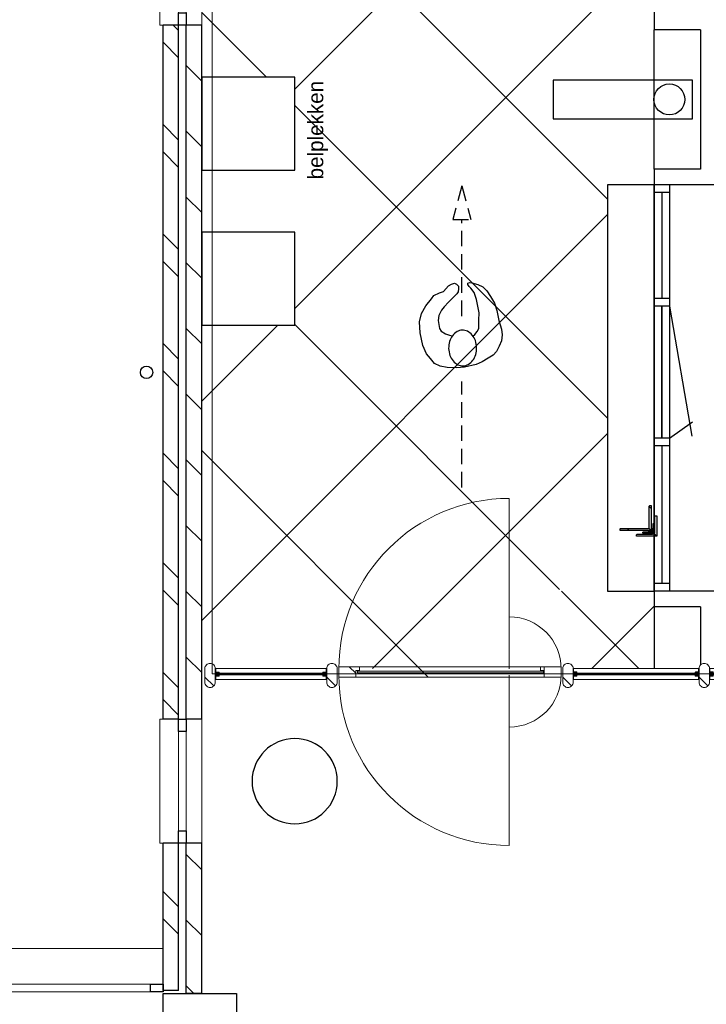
# Model space of a CAD drawing. Header units: millimetres. Extents: x -88840 to 85996, y -16279 to 104709.
# Tile 52 of 184: x 38615 to 43047, y 39035 to 45390. Entities that reach past the tile are written whole.
import ezdxf

# ---------------------------------------------------------------- set-up
doc = ezdxf.new("R2010")
doc.units = ezdxf.units.MM
doc.header["$LTSCALE"] = 400
doc.linetypes.add('HIDDEN', pattern=[0.375, 0.25, -0.125])
for name, color, linetype, lineweight in [('Buitenkozijnen', 140, 'Continuous', 15), ('mat-baksteen', 5, 'Continuous', 25), ('mat-beton (ihwg)', 5, 'Continuous', 25), ('mat-glas-hor', 140, 'Continuous', 15), ('mat-kalkzandsteen', 5, 'Continuous', 25), ('mat-naaldhout', 140, 'Continuous', 15), ('mat-staal', 5, 'Continuous', 25), ('None', 7, 'Continuous', 9)]:
    doc.layers.add(name, color=color, linetype=linetype, lineweight=lineweight)
for name, color, linetype in [('inlay', 6, 'Continuous'), ('looplijnen', 8, 'HIDDEN'), ('plat', 5, 'Continuous'), ('symbol', 1, 'Continuous'), ('timmerwerk-ge', 150, 'Continuous'), ('verlichting', 2, 'Continuous')]:
    doc.layers.add(name, color=color, linetype=linetype)
doc.styles.add('s100', font='stylu.ttf', dxfattribs={"height": 100})

# ---------------------------------------------------------------- blocks, each defined once
blk = doc.blocks.new('Kolom O 550')
at = {"layer": 'mat-beton (ihwg)', "lineweight": 25}
blk.add_circle((0, 0), 275, dxfattribs=at)
blk = doc.blocks.new('*U936')
at = {"layer": 'Buitenkozijnen', "lineweight": 15}
for p, q in [((-2978.9, 4435), (-2978.9, 3150)), ((-2978.9, 4435), (-2928.9, 4435)), ((-2928.9, 4435), (-2928.9, 3150)), ((-2978.9, 3150), (-2928.9, 3150))]:
    blk.add_line(p, q, dxfattribs=at)
blk = doc.blocks.new('Gevelpui best 800')
at = {"layer": 'Buitenkozijnen', "color": 43, "linetype": 'Continuous', "lineweight": 9}
blk.add_lwpolyline([(-400, 270), (400, 270), (400, 0), (-400, 0)], close=True, dxfattribs=at)
at = {"layer": 'Buitenkozijnen', "color": 140, "linetype": 'Continuous', "lineweight": 15}
blk.add_lwpolyline([(-400, 150), (400, 150), (400, 100), (-400, 100)], close=True, dxfattribs=at)
at = {"layer": 'Buitenkozijnen', "color": 92, "linetype": 'Continuous', "lineweight": 25}
for points in [[(-400, 150), (-320, 150), (-320, 100), (-400, 100)], [(320, 150), (400, 150), (400, 100), (320, 100)]]:
    blk.add_lwpolyline(points, close=True, dxfattribs=at)
blk = doc.blocks.new('*X937')
at = {"layer": 'None', "lineweight": 9}
for p, q in [((-918.4, 2900), (-818.4, 3000)), ((-494.1, 2900), (-394.1, 3000)), ((-69.8, 2900), (30.2, 3000)), ((354.4, 2900), (454.4, 3000)), ((778.7, 2900), (878.7, 3000)), ((1202.9, 2900), (1302.9, 3000)), ((1627.2, 2900), (1727.2, 3000)), ((2051.5, 2900), (2151.5, 3000)), ((2475.7, 2900), (2575.7, 3000)), ((2900, 2900), (3000, 3000))]:
    blk.add_line(p, q, dxfattribs=at)
blk = doc.blocks.new('*X938')
at = {"layer": 'None', "lineweight": 9}
for p, q in [((-1192.6, 3050), (-1092.6, 3150)), ((-1016.3, 3050), (-916.3, 3150)), ((-485.5, 3050), (-385.5, 3150)), ((-309.1, 3050), (-209.1, 3150)), ((221.6, 3050), (321.6, 3150)), ((398, 3050), (498, 3150)), ((928.7, 3050), (1028.7, 3150)), ((1105.1, 3050), (1205.1, 3150)), ((1635.8, 3050), (1735.8, 3150)), ((1812.2, 3050), (1912.2, 3150)), ((2342.9, 3050), (2442.9, 3150)), ((2519.3, 3050), (2619.3, 3150)), ((3050, 3050), (3150, 3150)), ((3226.4, 3050), (3261.1, 3084.7))]:
    blk.add_line(p, q, dxfattribs=at)
blk = doc.blocks.new('*X939')
at = {"layer": 'None', "lineweight": 9}
for p, q in [((-2988.9, 2950.8), (-2939.7, 3000)), ((-2615.4, 2900), (-2515.4, 3000)), ((-2191.2, 2900), (-2091.2, 3000))]:
    blk.add_line(p, q, dxfattribs=at)
blk = doc.blocks.new('*X940')
at = {"layer": 'None', "lineweight": 9}
for p, q in [((-2606.9, 3050), (-2506.9, 3150)), ((-2430.5, 3050), (-2330.5, 3150))]:
    blk.add_line(p, q, dxfattribs=at)
blk = doc.blocks.new('HWA')
at = {"layer": 'None', "color": 92, "linetype": 'Continuous', "lineweight": 25}
blk.add_circle((0, -74), 40, dxfattribs=at)
blk = doc.blocks.new('*X1069')
at = {"layer": 'None', "lineweight": 5}
blk.add_line((-922.4, 1906), (-880.4, 1948), dxfattribs=at)
blk = doc.blocks.new('*U1070')
at = {"layer": 'mat-glas-hor', "color": 140, "lineweight": 15}
blk.add_lwpolyline([(-919.9, 694.2), (-919.9, 1894.3), (-907.9, 1894.3), (-907.9, 694.2)], close=True, dxfattribs=at)
at = {"layer": 'mat-naaldhout', "color": 140, "linetype": 'Continuous', "lineweight": 15}
for points in [[(-905.4, 1906), (-905.4, 1881), (-880.4, 1881), (-880.4, 2015), (-947.4, 2015), (-947.4, 1906)], [(-905.4, 688.9), (-905.4, 713.9), (-880.4, 713.9), (-880.4, 579.9), (-947.4, 579.9), (-947.4, 688.9)]]:
    blk.add_lwpolyline(points, close=True, dxfattribs=at)
at = {"layer": 'None', "color": 43, "linetype": 'Continuous', "lineweight": 9}
for p, q in [((-2033.9, 915), (-933.9, 915)), ((206.1, 915), (-893.9, 915))]:
    blk.add_line(p, q, dxfattribs=at)
at = {"layer": 'None', "color": 8, "lineweight": 5}
blk.add_lwpolyline([(-880.4, 2015), (-947.4, 2015), (-947.4, 688.9), (-880.4, 688.9)], close=True, dxfattribs=at)
at = {"layer": 'None', "color": 43, "linetype": 'Continuous', "lineweight": 9}
for centre, radius, start, end in [((-933.9, 915), 1100, 90, 180), ((-893.9, 915), 1100, 0, 90), ((-933.9, 915), 335.4, 180, 270), ((-893.9, 915), 335.4, 270, 0)]:
    blk.add_arc(centre, radius, start, end, dxfattribs=at)
at = {"layer": 'mat-naaldhout', "color": 140}
blk.add_blockref('*X1069', (0, 0), dxfattribs=at)
blk = doc.blocks.new('*X81')
at = {"layer": 'None', "lineweight": 5}
blk.add_line((-23.7, -23.7), (33.5, 33.5), dxfattribs=at)
blk = doc.blocks.new('houten stijl 67 x 114')
at = {"layer": 'mat-naaldhout', "color": 140, "linetype": 'Continuous', "lineweight": 15, "flags": 128}
blk.add_lwpolyline([(33.5, 0), (33.5, 0, -0.414214), (0, -33.5), (0, -33.5, -0.414214), (-33.5, 0), (-33.5, 88), (-33.5, 88, -0.414214), (0, 121.5), (0, 121.5, -0.414214), (33.5, 88)], format="xyb", close=True, dxfattribs=at)
at = {"layer": 'mat-naaldhout', "color": 140}
blk.add_blockref('*X81', (0, 0), dxfattribs=at)
blk = doc.blocks.new('binnenpui 880 h.o.h.')
at = {"layer": 'mat-glas-hor', "color": 8, "lineweight": 5}
blk.add_lwpolyline([(18, -33.5), (88, -33.5), (88, -846.5), (18, -846.5)], close=True, dxfattribs=at)
at = {"layer": 'mat-glas-hor', "color": 140, "lineweight": 15}
blk.add_lwpolyline([(48, -40), (58, -40), (58, -840), (48, -840)], close=True, dxfattribs=at)
at = {"layer": 'mat-naaldhout', "color": 140, "linetype": 'Continuous', "lineweight": 15, "flags": 128}
for points in [[(42.7, -33.5), (17.7, -33.5), (17.7, -34.5, 0.414214), (19.7, -36.5), (36.2, -36.5, -0.414214), (39.7, -40), (39.7, -56.5, 0.414214), (41.7, -58.5), (42.7, -58.5)], [(63.3, -33.5), (88.3, -33.5), (88.3, -34.5, -0.414214), (86.3, -36.5), (69.8, -36.5, 0.414214), (66.3, -40), (66.3, -56.5, -0.414214), (64.3, -58.5), (63.3, -58.5)], [(42.7, -846.5), (17.7, -846.5), (17.7, -845.5, -0.414214), (19.7, -843.5), (36.2, -843.5, 0.414214), (39.7, -840), (39.7, -823.5, -0.414214), (41.7, -821.5), (42.7, -821.5)], [(63.3, -846.5), (88.3, -846.5), (88.3, -845.5, 0.414214), (86.3, -843.5), (69.8, -843.5, -0.414214), (66.3, -840), (66.3, -823.5, 0.414214), (64.3, -821.5), (63.3, -821.5)]]:
    blk.add_lwpolyline(points, format="xyb", close=True, dxfattribs=at)
at = {"layer": 'None', "color": 7, "rotation": 270}
for p in [(0, 0), (0, -880)]:
    blk.add_blockref('houten stijl 67 x 114', p, dxfattribs=at)
blk = doc.blocks.new('*U1071')
at = {"layer": 'mat-glas-hor', "color": 8, "lineweight": 5}
blk.add_lwpolyline([(-962.4, 2093.1), (-892.4, 2093.1), (-892.4, 2813), (-962.4, 2813)], close=True, dxfattribs=at)
at = {"layer": 'mat-glas-hor', "color": 140, "lineweight": 15}
blk.add_lwpolyline([(-932.4, 2099.6), (-922.4, 2099.6), (-922.4, 2806.5), (-932.4, 2806.5)], close=True, dxfattribs=at)
at = {"layer": 'mat-naaldhout', "color": 140, "linetype": 'Continuous', "lineweight": 15, "flags": 128}
for points in [[(-937.7, 2813), (-962.7, 2813), (-962.7, 2812, 0.414214), (-960.7, 2810), (-944.2, 2810, -0.414214), (-940.7, 2806.5), (-940.7, 2790, 0.414214), (-938.7, 2788), (-937.7, 2788)], [(-917.2, 2813), (-892.2, 2813), (-892.2, 2812, -0.414214), (-894.2, 2810), (-910.7, 2810, 0.414214), (-914.2, 2806.5), (-914.2, 2790, -0.414214), (-916.2, 2788), (-917.2, 2788)], [(-937.7, 2093.1), (-962.7, 2093.1), (-962.7, 2094.1, -0.414214), (-960.7, 2096.1), (-944.2, 2096.1, 0.414214), (-940.7, 2099.6), (-940.7, 2116.1, -0.414214), (-938.7, 2118.1), (-937.7, 2118.1)], [(-917.2, 2093.1), (-892.2, 2093.1), (-892.2, 2094.1, 0.414214), (-894.2, 2096.1), (-910.7, 2096.1, -0.414214), (-914.2, 2099.6), (-914.2, 2116.1, 0.414214), (-916.2, 2118.1), (-917.2, 2118.1)]]:
    blk.add_lwpolyline(points, format="xyb", close=True, dxfattribs=at)
at = {"layer": 'None', "color": 7, "xscale": -1, "rotation": 270}
for p in [(-980.4, 2846.5), (-980.4, 2059.6)]:
    blk.add_blockref('houten stijl 67 x 114', p, dxfattribs=at)
blk = doc.blocks.new('*U1072')
at = {"layer": 'mat-glas-hor', "color": 8, "lineweight": 5}
blk.add_lwpolyline([(-962.4, -4653), (-892.4, -4653), (-892.4, -3897.1), (-962.4, -3897.1)], close=True, dxfattribs=at)
at = {"layer": 'mat-glas-hor', "color": 140, "lineweight": 15}
blk.add_lwpolyline([(-932.4, -4646.5), (-922.4, -4646.5), (-922.4, -3903.6), (-932.4, -3903.6)], close=True, dxfattribs=at)
at = {"layer": 'mat-naaldhout', "color": 140, "linetype": 'Continuous', "lineweight": 15, "flags": 128}
for points in [[(-937.7, -3897.1), (-962.7, -3897.1), (-962.7, -3898.1, 0.414214), (-960.7, -3900.1), (-944.2, -3900.1, -0.414214), (-940.7, -3903.6), (-940.7, -3920.1, 0.414214), (-938.7, -3922.1), (-937.7, -3922.1)], [(-917.2, -3897.1), (-892.2, -3897.1), (-892.2, -3898.1, -0.414214), (-894.2, -3900.1), (-910.7, -3900.1, 0.414214), (-914.2, -3903.6), (-914.2, -3920.1, -0.414214), (-916.2, -3922.1), (-917.2, -3922.1)], [(-937.7, -4653), (-962.7, -4653), (-962.7, -4652, -0.414214), (-960.7, -4650), (-944.2, -4650, 0.414214), (-940.7, -4646.5), (-940.7, -4630, -0.414214), (-938.7, -4628), (-937.7, -4628)], [(-917.2, -4653), (-892.2, -4653), (-892.2, -4652, 0.414214), (-894.2, -4650), (-910.7, -4650, -0.414214), (-914.2, -4646.5), (-914.2, -4630, 0.414214), (-916.2, -4628), (-917.2, -4628)]]:
    blk.add_lwpolyline(points, format="xyb", close=True, dxfattribs=at)
at = {"layer": 'None', "color": 7, "xscale": -1, "rotation": 270}
for p in [(-980.4, -3863.6), (-980.4, -4686.5)]:
    blk.add_blockref('houten stijl 67 x 114', p, dxfattribs=at)
blk = doc.blocks.new('*U1073')
at = {"layer": 'None', "color": 7}
for name in ['*U1071', '*U1070', '*U1072']:
    blk.add_blockref(name, (0, 0), dxfattribs=at)
at = {"layer": 'None', "color": 7, "xscale": -1, "rotation": 180}
for p in [(-980.4, -343.6), (-980.4, -1223.6), (-980.4, -2103.6), (-980.4, -2983.6), (-980.4, -3863.6)]:
    blk.add_blockref('binnenpui 880 h.o.h.', p, dxfattribs=at)
blk = doc.blocks.new('symb-ps03_b2')
blk.add_lwpolyline([(82.2, -333.7), (93.5, -323.3), (109.6, -304.5), (119.8, -284.7), (121.3, -230.8), (122.5, -183.8), (115.8, -150.4), (104.2, -98.4), (90.8, -52.2), (69, -24.8), (57.7, -13.2), (50.2, -0.9), (49.4, 8.5), (59.4, 13), (75.8, 8.9), (114.7, -1.3), (145.3, -16.6), (172.1, -41.1), (196.4, -77.8), (221.1, -122.2), (235.7, -169.2), (249.9, -232.3), (265.9, -290), (270.3, -324.8), (267.4, -365.4), (252.2, -399.3), (234.6, -432.8), (213.5, -457.5), (181.2, -475.4), (141, -499), (102.8, -516.9), (26.9, -533.5), (-23.3, -539.3), (-83.1, -537.5), (-129.9, -527.7), (-165.1, -510.7), (-191.8, -478.7), (-217.7, -447.5), (-240.8, -394), (-258.1, -313.4), (-261.7, -241.7), (-250.8, -189), (-222, -138.3), (-185.2, -93.4), (-169.5, -72.2), (-133.8, -53.9), (-107.1, -45.7), (-74.5, -10), (-56.5, 2.3), (-37.5, 6.7), (-23, 0.8), (-11.7, -12.6), (-10.5, -27.9), (-13.2, -49.2), (-22.6, -61.1), (-75.1, -114.5), (-104.5, -144.9), (-120.7, -165.7), (-138.4, -200.3), (-141.8, -234.1), (-134.6, -284.5), (-123.4, -302.1), (-94.4, -318.8), (-69, -327.2), (-51.7, -333)])
blk.add_lwpolyline([(-74.5, -413.3, 0.078796), (-66.1, -458.3, 0.088041), (-45.7, -493.9, 0.105312), (-14.5, -518.5, 0.121926), (19.1, -525.8, 0.121926), (52.3, -516.6, 0.105312), (82.1, -490.3, 0.088041), (100.3, -453.5, 0.078796), (106.2, -408.2, 0.078796), (97.7, -363.2, 0.088041), (77.4, -327.6, 0.105312), (46.2, -303, 0.121926), (12.5, -295.7, 0.121926), (-20.6, -304.9, 0.105312), (-50.4, -331.2, 0.088041), (-68.6, -368, 0.078796)], format="xyb", close=True)
blk = doc.blocks.new('symb-ps09_b2')
at = {"layer": 'looplijnen'}
for p, q in [((0, 935.4), (-58.2, 718.1)), ((0, 935.4), (58.2, 718.1)), ((-58.2, 718.1), (58.2, 718.1)), ((0, 95.2), (0, 718.1)), ((0, -1011), (0, -327.3))]:
    blk.add_line(p, q, dxfattribs=at)
at = {"layer": 'symbol'}
blk.add_blockref('symb-ps03_b2', (-11, 299.5), dxfattribs=at)
blk = doc.blocks.new('deur 10')
at = {"layer": 'plat'}
for p, q in [((-475, -50), (-475, 50)), ((-425, -50), (-425, 50)), ((425, 0), (-425, 0)), ((-425, 0), (425, 0)), ((425, 0), (-425, 0)), ((425, 0), (-425, 0)), ((425, -50), (425, 50)), ((475, -50), (475, 50)), ((-425, -50), (-319.6, -196.6)), ((425, -50), (-414.1, -193.8))]:
    blk.add_line(p, q, dxfattribs=at)
blk = doc.blocks.new('lantarenpaal')
at = {"layer": 'verlichting'}
blk.add_lwpolyline([(125, -150), (125, 750), (-125, 750), (-125, -150)], close=True, dxfattribs=at)
blk.add_circle((0, 0), 100, dxfattribs=at)
blk = doc.blocks.new('*X1352')
at = {"layer": 'None', "lineweight": 9}
blk.add_line((-6, -6), (-2, -2), dxfattribs=at)
blk = doc.blocks.new('*U1353')
at = {"layer": 'None', "color": 92, "linetype": 'Continuous', "lineweight": 25, "flags": 128}
blk.add_lwpolyline([(-6, -6), (-6, 14), (-5, 14, -0.414214), (-3, 12), (-3, 0.5, 0.414214), (0.5, -3), (12, -3, -0.414214), (14, -5), (14, -6)], format="xyb", close=True, dxfattribs=at)
at = {"layer": 'None', "color": 92}
blk.add_blockref('*X1352', (0, 0), dxfattribs=at)
blk = doc.blocks.new('*X1354')
at = {"layer": 'None', "lineweight": 9}
blk.add_line((-6, -6), (-2, -2), dxfattribs=at)
blk = doc.blocks.new('*U1355')
at = {"layer": 'None', "color": 92, "linetype": 'Continuous', "lineweight": 25, "flags": 128}
blk.add_lwpolyline([(-6, -6), (-6, 14), (-5, 14, -0.414214), (-3, 12), (-3, 0.5, 0.414214), (0.5, -3), (12, -3, -0.414214), (14, -5), (14, -6)], format="xyb", close=True, dxfattribs=at)
at = {"layer": 'None', "color": 92}
blk.add_blockref('*X1354', (0, 0), dxfattribs=at)
blk = doc.blocks.new('*X1356')
at = {"layer": 'None', "lineweight": 9}
blk.add_line((-6, -6), (-2, -2), dxfattribs=at)
blk = doc.blocks.new('*U1357')
at = {"layer": 'None', "color": 92, "linetype": 'Continuous', "lineweight": 25, "flags": 128}
blk.add_lwpolyline([(-6, -6), (-6, 14), (-5, 14, -0.414214), (-3, 12), (-3, 0.5, 0.414214), (0.5, -3), (12, -3, -0.414214), (14, -5), (14, -6)], format="xyb", close=True, dxfattribs=at)
at = {"layer": 'None', "color": 92}
blk.add_blockref('*X1356', (0, 0), dxfattribs=at)
blk = doc.blocks.new('*X1358')
at = {"layer": 'None', "lineweight": 9}
blk.add_line((-6, -6), (-2, -2), dxfattribs=at)
blk = doc.blocks.new('*U1359')
at = {"layer": 'None', "color": 92, "linetype": 'Continuous', "lineweight": 25, "flags": 128}
blk.add_lwpolyline([(-6, -6), (-6, 14), (-5, 14, -0.414214), (-3, 12), (-3, 0.5, 0.414214), (0.5, -3), (12, -3, -0.414214), (14, -5), (14, -6)], format="xyb", close=True, dxfattribs=at)
at = {"layer": 'None', "color": 92}
blk.add_blockref('*X1358', (0, 0), dxfattribs=at)
blk = doc.blocks.new('*X1360')
at = {"layer": 'None', "lineweight": 9}
blk.add_line((-6, -6), (-2, -2), dxfattribs=at)
blk = doc.blocks.new('*U1361')
at = {"layer": 'None', "color": 92, "linetype": 'Continuous', "lineweight": 25, "flags": 128}
blk.add_lwpolyline([(-6, -6), (-6, 14), (-5, 14, -0.414214), (-3, 12), (-3, 0.5, 0.414214), (0.5, -3), (12, -3, -0.414214), (14, -5), (14, -6)], format="xyb", close=True, dxfattribs=at)
at = {"layer": 'None', "color": 92}
blk.add_blockref('*X1360', (0, 0), dxfattribs=at)
blk = doc.blocks.new('*X1362')
at = {"layer": 'None', "lineweight": 9}
blk.add_line((-6, -6), (-2, -2), dxfattribs=at)
blk = doc.blocks.new('*U1363')
at = {"layer": 'None', "color": 92, "linetype": 'Continuous', "lineweight": 25, "flags": 128}
blk.add_lwpolyline([(-6, -6), (-6, 14), (-5, 14, -0.414214), (-3, 12), (-3, 0.5, 0.414214), (0.5, -3), (12, -3, -0.414214), (14, -5), (14, -6)], format="xyb", close=True, dxfattribs=at)
at = {"layer": 'None', "color": 92}
blk.add_blockref('*X1362', (0, 0), dxfattribs=at)
blk = doc.blocks.new('*U1365')
at = {"layer": 'mat-staal'}
for name in ['*U1361', '*U1363']:
    blk.add_blockref(name, (0, 0), dxfattribs=at)
blk = doc.blocks.new('*U1366')
at = {"layer": 'mat-staal'}
for name in ['*U1353', '*U1355', '*U1357', '*U1359']:
    blk.add_blockref(name, (0, 0), dxfattribs=at)
at = {"layer": 'None', "color": 7}
blk.add_blockref('*U1365', (0, 0), dxfattribs=at)
blk = doc.blocks.new('*X1369')
at = {"layer": 'None', "lineweight": 9}
blk.add_line((-17.8, -17.8), (-9.4, -9.4), dxfattribs=at)
blk = doc.blocks.new('*U1370')
at = {"layer": 'None', "color": 92, "linetype": 'Continuous', "lineweight": 25, "flags": 128}
blk.add_lwpolyline([(-17.8, -22.8), (-17.8, 52.2), (-13.8, 52.2, -0.414214), (-9.8, 48.2), (-9.8, -6.8, 0.414214), (-1.8, -14.8), (43.2, -14.8, -0.414214), (47.2, -18.8), (47.2, -22.8)], format="xyb", close=True, dxfattribs=at)
at = {"layer": 'None', "color": 92}
blk.add_blockref('*X1369', (0, 0), dxfattribs=at)
blk = doc.blocks.new('*X1371')
at = {"layer": 'None', "lineweight": 9}
blk.add_line((-17.8, -17.8), (-9.4, -9.4), dxfattribs=at)
blk = doc.blocks.new('*U1372')
at = {"layer": 'None', "color": 92, "linetype": 'Continuous', "lineweight": 25, "flags": 128}
blk.add_lwpolyline([(-17.8, -22.8), (-17.8, 52.2), (-13.8, 52.2, -0.414214), (-9.8, 48.2), (-9.8, -6.8, 0.414214), (-1.8, -14.8), (43.2, -14.8, -0.414214), (47.2, -18.8), (47.2, -22.8)], format="xyb", close=True, dxfattribs=at)
at = {"layer": 'None', "color": 92}
blk.add_blockref('*X1371', (0, 0), dxfattribs=at)
blk = doc.blocks.new('*U1373')
at = {"layer": 'mat-staal'}
for name in ['*U1370', '*U1372']:
    blk.add_blockref(name, (0, 0), dxfattribs=at)
blk = doc.blocks.new('*U1374')
at = {"layer": 'mat-staal'}
blk.add_blockref('*U1373', (0, 0), dxfattribs=at)
blk = doc.blocks.new('*X1376')
at = {"layer": 'None', "lineweight": 9}
blk.add_line((-17.8, -17.8), (-9.4, -9.4), dxfattribs=at)
blk = doc.blocks.new('*U1377')
at = {"layer": 'None', "color": 92, "linetype": 'Continuous', "lineweight": 25, "flags": 128}
blk.add_lwpolyline([(-17.8, -22.8), (-17.8, 52.2), (-13.8, 52.2, -0.414214), (-9.8, 48.2), (-9.8, -6.8, 0.414214), (-1.8, -14.8), (43.2, -14.8, -0.414214), (47.2, -18.8), (47.2, -22.8)], format="xyb", close=True, dxfattribs=at)
at = {"layer": 'None', "color": 92}
blk.add_blockref('*X1376', (0, 0), dxfattribs=at)
blk = doc.blocks.new('*X1378')
at = {"layer": 'None', "lineweight": 9}
blk.add_line((-17.8, -17.8), (-9.4, -9.4), dxfattribs=at)
blk = doc.blocks.new('*U1379')
at = {"layer": 'None', "color": 92, "linetype": 'Continuous', "lineweight": 25, "flags": 128}
blk.add_lwpolyline([(-17.8, -22.8), (-17.8, 52.2), (-13.8, 52.2, -0.414214), (-9.8, 48.2), (-9.8, -6.8, 0.414214), (-1.8, -14.8), (43.2, -14.8, -0.414214), (47.2, -18.8), (47.2, -22.8)], format="xyb", close=True, dxfattribs=at)
at = {"layer": 'None', "color": 92}
blk.add_blockref('*X1378', (0, 0), dxfattribs=at)
blk = doc.blocks.new('*U1380')
at = {"layer": 'mat-staal'}
for name in ['*U1377', '*U1379']:
    blk.add_blockref(name, (0, 0), dxfattribs=at)
blk = doc.blocks.new('*U1381')
at = {"layer": 'mat-staal'}
blk.add_blockref('*U1380', (0, 0), dxfattribs=at)
blk = doc.blocks.new('*X1382')
at = {"layer": 'None', "lineweight": 9}
blk.add_line((-17.8, -17.8), (-9.4, -9.4), dxfattribs=at)
blk = doc.blocks.new('*U1383')
at = {"layer": 'None', "color": 92, "linetype": 'Continuous', "lineweight": 25, "flags": 128}
blk.add_lwpolyline([(-17.8, -22.8), (-17.8, 52.2), (-13.8, 52.2, -0.414214), (-9.8, 48.2), (-9.8, -6.8, 0.414214), (-1.8, -14.8), (43.2, -14.8, -0.414214), (47.2, -18.8), (47.2, -22.8)], format="xyb", close=True, dxfattribs=at)
at = {"layer": 'None', "color": 92}
blk.add_blockref('*X1382', (0, 0), dxfattribs=at)
blk = doc.blocks.new('*X1384')
at = {"layer": 'None', "lineweight": 9}
blk.add_line((-17.8, -17.8), (-9.4, -9.4), dxfattribs=at)
blk = doc.blocks.new('*U1385')
at = {"layer": 'None', "color": 92, "linetype": 'Continuous', "lineweight": 25, "flags": 128}
blk.add_lwpolyline([(-17.8, -22.8), (-17.8, 52.2), (-13.8, 52.2, -0.414214), (-9.8, 48.2), (-9.8, -6.8, 0.414214), (-1.8, -14.8), (43.2, -14.8, -0.414214), (47.2, -18.8), (47.2, -22.8)], format="xyb", close=True, dxfattribs=at)
at = {"layer": 'None', "color": 92}
blk.add_blockref('*X1384', (0, 0), dxfattribs=at)
blk = doc.blocks.new('*U1386')
at = {"layer": 'mat-staal'}
for name in ['*U1383', '*U1385']:
    blk.add_blockref(name, (0, 0), dxfattribs=at)
blk = doc.blocks.new('*U1387')
at = {"layer": 'mat-staal'}
blk.add_blockref('*U1386', (0, 0), dxfattribs=at)
blk = doc.blocks.new('*X1388')
at = {"layer": 'None', "lineweight": 9}
blk.add_line((-17.8, -17.8), (-9.4, -9.4), dxfattribs=at)
blk = doc.blocks.new('*U1389')
at = {"layer": 'None', "color": 92, "linetype": 'Continuous', "lineweight": 25, "flags": 128}
blk.add_lwpolyline([(-17.8, -22.8), (-17.8, 52.2), (-13.8, 52.2, -0.414214), (-9.8, 48.2), (-9.8, -6.8, 0.414214), (-1.8, -14.8), (43.2, -14.8, -0.414214), (47.2, -18.8), (47.2, -22.8)], format="xyb", close=True, dxfattribs=at)
at = {"layer": 'None', "color": 92}
blk.add_blockref('*X1388', (0, 0), dxfattribs=at)
blk = doc.blocks.new('*X1390')
at = {"layer": 'None', "lineweight": 9}
blk.add_line((-17.8, -17.8), (-9.4, -9.4), dxfattribs=at)
blk = doc.blocks.new('*U1391')
at = {"layer": 'None', "color": 92, "linetype": 'Continuous', "lineweight": 25, "flags": 128}
blk.add_lwpolyline([(-17.8, -22.8), (-17.8, 52.2), (-13.8, 52.2, -0.414214), (-9.8, 48.2), (-9.8, -6.8, 0.414214), (-1.8, -14.8), (43.2, -14.8, -0.414214), (47.2, -18.8), (47.2, -22.8)], format="xyb", close=True, dxfattribs=at)
at = {"layer": 'None', "color": 92}
blk.add_blockref('*X1390', (0, 0), dxfattribs=at)
blk = doc.blocks.new('*U1392')
at = {"layer": 'mat-staal'}
for name in ['*U1389', '*U1391']:
    blk.add_blockref(name, (0, 0), dxfattribs=at)
blk = doc.blocks.new('*U1393')
at = {"layer": 'mat-staal'}
blk.add_blockref('*U1392', (0, 0), dxfattribs=at)
blk = doc.blocks.new('*U1394')
at = {"layer": 'mat-staal'}
for name in ['*U1393', '*U1374', '*U1381', '*U1387']:
    blk.add_blockref(name, (0, 0), dxfattribs=at)
blk = doc.blocks.new('*U1395')
at = {"layer": 'None', "color": 7}
for name in ['*U1366', '*U1394']:
    blk.add_blockref(name, (0, 0), dxfattribs=at)
blk = doc.blocks.new('*X1398')
at = {"layer": 'None', "lineweight": 9}
blk.add_line((-36.4, -36.4), (-20.3, -20.3), dxfattribs=at)
blk = doc.blocks.new('*U1399')
at = {"layer": 'None', "color": 92, "linetype": 'Continuous', "lineweight": 25, "flags": 128}
blk.add_lwpolyline([(-36.4, -36.4), (-36.4, 93.6), (-31.4, 93.6, -0.414214), (-24.4, 86.6), (-24.4, -10.4, 0.414214), (-10.4, -24.4), (86.6, -24.4, -0.414214), (93.6, -31.4), (93.6, -36.4)], format="xyb", close=True, dxfattribs=at)
at = {"layer": 'None', "color": 92}
blk.add_blockref('*X1398', (0, 0), dxfattribs=at)
blk = doc.blocks.new('*X1400')
at = {"layer": 'None', "lineweight": 25}
for p, q in [((0, 141.4), (12, 153.4)), ((141.4, 0), (153.4, 12))]:
    blk.add_line(p, q, dxfattribs=at)
at = {"layer": 'None', "lineweight": 9}
blk.add_line((0, 0), (14.3, 14.3), dxfattribs=at)
blk = doc.blocks.new('*U1401')
at = {"layer": 'mat-staal', "lineweight": 25, "flags": 128}
blk.add_lwpolyline([(0, 0), (0, 200), (6, 200, -0.414214), (12, 194), (12, 20, 0.414214), (20, 12), (154, 12, -0.414214), (160, 6), (160, 0)], format="xyb", close=True, dxfattribs=at)
at = {"layer": 'mat-staal'}
blk.add_blockref('*X1400', (0, 0), dxfattribs=at)
blk = doc.blocks.new('*U1411')
at = {"layer": 'mat-staal'}
for name in ['*U1401', '*U1399']:
    blk.add_blockref(name, (0, 0), dxfattribs=at)
blk = doc.blocks.new('*U1412')
at = {"layer": 'None', "color": 7}
blk.add_blockref('*U1411', (0, 0), dxfattribs=at)

msp = doc.modelspace()

# ---------------------------------------------------------------- linework, layer by layer
at = {"linetype": 'Continuous', "lineweight": 0}
msp.add_lwpolyline([(47665.97997, 41168.05698), (47665.97997, 63283.22932), (39857.49726, 63283.22932), (39857.49726, 41168.05698)], close=True, dxfattribs=at)
at = {"layer": 'Buitenkozijnen', "color": 43, "lineweight": 9, "flags": 128}
msp.add_lwpolyline([(10315.2844, 39375.04674), (10315.2844, 39395.04674), (39540.2844, 39395.04674), (39540.2844, 39375.04674)], dxfattribs=at)
at = {"layer": 'Buitenkozijnen', "color": 92, "lineweight": 25}
msp.add_lwpolyline([(39460.2844, 39115.08738), (39460.2844, 39165.08738), (39540.2844, 39165.08738), (39540.2844, 39115.08738)], close=True, dxfattribs=at)
at = {"layer": 'inlay'}
for p, q in [((40390.2844, 44941.07719), (42410.2844, 46961.07719)), ((42410.2844, 44231.43497), (39790.2844, 46851.43497)), ((40390.2844, 43526.86362), (42410.2844, 45546.86362)), ((40209.30258, 45018.20323), (39790.2844, 45437.22141)), ((42710.2844, 44425.04674), (42710.2844, 45325.04674)), ((42410.2844, 42817.22141), (40390.2844, 44837.22141)), ((39790.2844, 41512.65006), (42410.2844, 44132.65006)), ((39790.2844, 42926.86362), (40281.62401, 43418.20323)), ((42100.2844, 41713.00784), (40390.2844, 43423.00784)), ((40893.39465, 41201.54674), (42410.2844, 42718.4365)), ((41252.53194, 41146.54674), (39790.2844, 42608.79428)), ((42611.7455, 41201.54674), (42111.7455, 41701.54674)), ((42307.60821, 41201.54674), (42710.2844, 41604.22294)), ((42710.2844, 41601.54674), (42710.2844, 41201.54674))]:
    msp.add_line(p, q, dxfattribs=at)
msp.add_lwpolyline([(42710.2844, 41701.54674), (42710.2844, 44325.04674), (42410.2844, 44325.04674), (42410.2844, 41701.54674)], close=True, dxfattribs=at)
at = {"layer": 'mat-baksteen', "lineweight": 25}
for p, q in [((39640.2844, 45355.04674), (39540.2844, 45355.04674)), ((39540.2844, 40875.04674), (39540.2844, 45355.04674)), ((39640.2844, 40875.04674), (39640.2844, 45355.04674)), ((39640.2844, 40875.04674), (39540.2844, 40875.04674)), ((39640.2844, 40075.04674), (39540.2844, 40075.04674)), ((39540.2844, 39125.04674), (39540.2844, 40075.04674)), ((39640.2844, 39125.04674), (39640.2844, 40075.04674)), ((39640.2844, 39125.04674), (39540.2844, 39125.04674))]:
    msp.add_line(p, q, dxfattribs=at)
at = {"layer": 'mat-beton (ihwg)', "lineweight": 25}
msp.add_lwpolyline([(39540.2844, 38825.04674), (39540.2844, 39105.04674), (40015.2844, 39105.04674), (40015.2844, 38825.04674)], close=True, dxfattribs=at)
at = {"layer": 'mat-kalkzandsteen', "lineweight": 25}
for p, q in [((39790.2844, 45355.04674), (39690.2844, 45355.04674)), ((39690.2844, 40875.04674), (39690.2844, 45355.04674)), ((39790.2844, 40875.04674), (39790.2844, 45355.04674)), ((39790.2844, 40875.04674), (39690.2844, 40875.04674)), ((39790.2844, 40075.04674), (39690.2844, 40075.04674)), ((39690.2844, 39105.04674), (39690.2844, 40075.04674)), ((39790.2844, 39105.04674), (39790.2844, 40075.04674)), ((39790.2844, 39105.04674), (39690.2844, 39105.04674))]:
    msp.add_line(p, q, dxfattribs=at)
at = {"layer": 'plat'}
for p, q in [((42710.2844, 47945.04674), (42710.2844, 45325.04674)), ((43010.2844, 45325.04674), (42710.2844, 45325.04674)), ((43010.2844, 45325.04674), (43010.2844, 44425.04674)), ((42710.2844, 44425.04674), (42710.2844, 41601.54674)), ((43010.2844, 44425.04674), (42710.2844, 44425.04674)), ((43110.2844, 44325.04674), (42710.2844, 44325.04674)), ((42810.2844, 44325.04674), (42810.2844, 41701.54674)), ((42810.2844, 44275.04674), (42710.2844, 44275.04674)), ((42760.2844, 44275.04674), (42760.2844, 43590.04674)), ((42760.2844, 43540.04674), (42760.2844, 42690.04674)), ((42760.2844, 42640.04674), (42760.2844, 41751.54674)), ((42810.2844, 41751.54674), (42710.2844, 41751.54674)), ((43110.2844, 41701.54674), (42710.2844, 41701.54674)), ((43010.2844, 41601.54674), (42710.2844, 41601.54674)), ((43010.2844, 41601.54674), (43010.2844, 41225.33943))]:
    msp.add_line(p, q, dxfattribs=at)
at = {"layer": 'timmerwerk-ge'}
for points in [[(40390.2844, 44418.20323), (40390.2844, 45018.20323), (39790.2844, 45018.20323), (39790.2844, 44418.20323)], [(40390.2844, 43418.20323), (40390.2844, 44018.20323), (39790.2844, 44018.20323), (39790.2844, 43418.20323)]]:
    msp.add_lwpolyline(points, close=True, dxfattribs=at)

# ---------------------------------------------------------------- block references
at = {"layer": 'Buitenkozijnen', "color": 7, "rotation": 90}
for p in [(39790.2844, 45755.04674), (39790.2844, 40475.04674)]:
    msp.add_blockref('Gevelpui best 800', p, dxfattribs=at)
at = {"layer": 'Buitenkozijnen', "rotation": 90}
msp.add_blockref('*U936', (42690.2844, 42093.98738), dxfattribs=at)
at = {"layer": 'inlay', "rotation": 90}
for name, p in [('lantarenpaal', (42808.64447, 44875.04674)), ('deur 10', (42760.2844, 43115.04674))]:
    msp.add_blockref(name, p, dxfattribs=at)
at = {"layer": 'mat-baksteen', "rotation": 90}
for name in ['*X938', '*X940']:
    msp.add_blockref(name, (42690.2844, 42093.98738), dxfattribs=at)
at = {"layer": 'mat-beton (ihwg)', "color": 7, "rotation": 90}
msp.add_blockref('HWA', (39360.2844, 43113.98738), dxfattribs=at)
at = {"layer": 'mat-beton (ihwg)', "color": 7, "xscale": -1}
msp.add_blockref('Kolom O 550', (40390.2844, 40475.04674), dxfattribs=at)
at = {"layer": 'mat-kalkzandsteen', "rotation": 90}
for name in ['*X937', '*X939']:
    msp.add_blockref(name, (42690.2844, 42093.98738), dxfattribs=at)
at = {"layer": 'None', "color": 7, "rotation": 90}
for name in ['*U1412', '*U1395', '*U1073']:
    msp.add_blockref(name, (42690.2844, 42093.98738), dxfattribs=at)
at = {"layer": 'symbol'}
msp.add_blockref('symb-ps09_b2', (41469.59501, 43382.26342), dxfattribs=at)

# ---------------------------------------------------------------- texts
at = {"layer": 'plat', "style": 's100'}
msp.add_text('belplekken', height=99.41523, rotation=90, dxfattribs=at).set_placement((40574.60864, 44359.38634))

doc.saveas('drawing.dxf')
